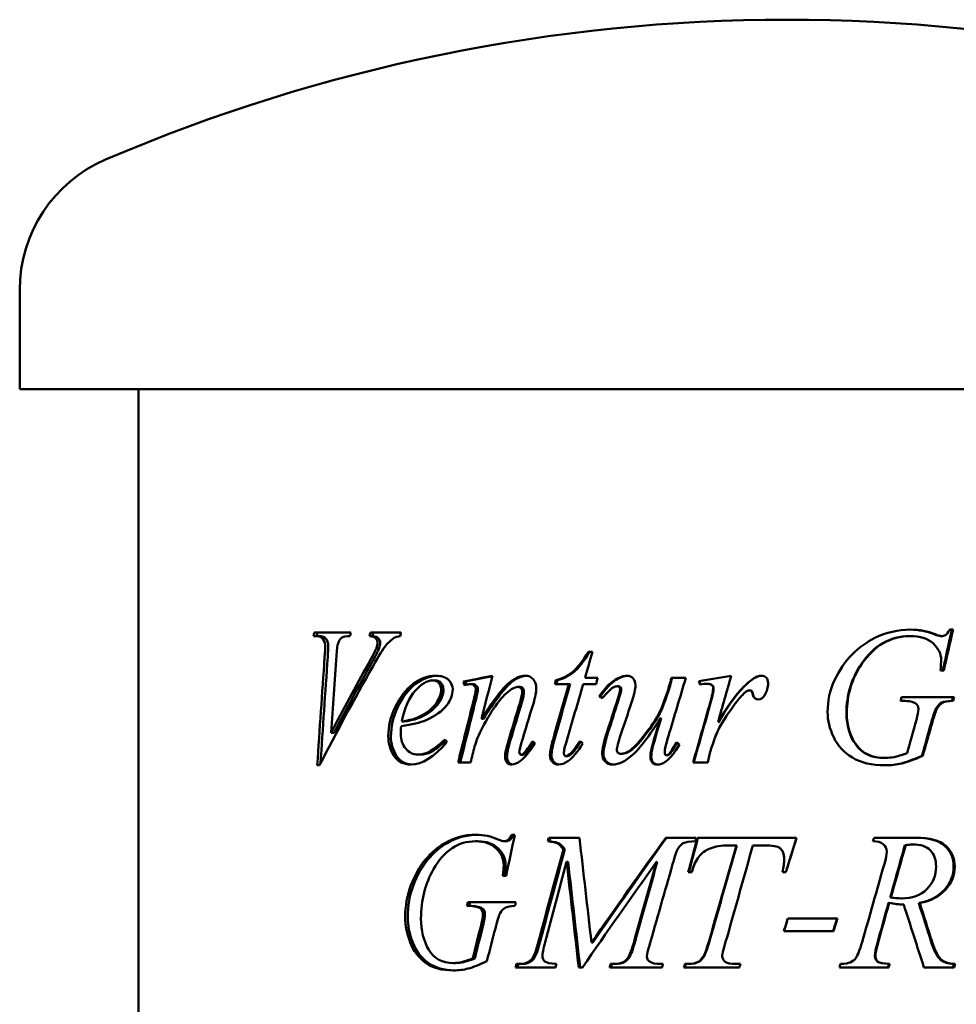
# Model space of a CAD drawing. Header units: millimetres. Extents: x 203 to 1057, y 218 to 673.
# Tile 3 of 4: x 681 to 897, y 446 to 673. Entities that reach past the tile are written whole.
import ezdxf

# ---------------------------------------------------------------- set-up
doc = ezdxf.new("R2010")
doc.units = ezdxf.units.MM
doc.header["$LTSCALE"] = 3
doc.layers.add('Widoczne (ISO)', color=7, linetype='Continuous', lineweight=50)

msp = doc.modelspace()

# ---------------------------------------------------------------- linework, layer by layer
at = {"layer": 'Widoczne (ISO)'}
for p, q in [((680.79, 587.75), (680.79, 610.75)), ((1035.79, 587.75), (680.79, 587.75)), ((708.29, 397.75), (708.29, 587.75)), ((748.79, 530.67), (749.34, 530.67)), ((757.39, 531.47), (748.94, 531.47)), ((750.07, 530.67), (749.34, 530.67)), ((762.37, 530.67), (761.73, 530.67)), ((769, 531.47), (761.93, 531.47)), ((886.69, 530.67), (886.88, 530.67)), ((892.35, 531.08), (892.58, 531.08)), ((893.85, 530.67), (894.08, 530.67)), ((896.74, 532.16), (895.96, 532.16)), ((763.96, 527.9), (763.33, 527.9)), ((813.3, 527.01), (812.36, 527.01)), ((893.8, 522.7), (894.58, 522.7)), ((776.9, 520.4), (776.36, 520.4)), ((783.98, 520.13), (783.48, 520.13)), ((785.63, 519.54), (785.15, 519.54)), ((804.64, 519.56), (807.82, 519.56)), ((805.21, 520.45), (804.85, 520.45)), ((808.15, 519.56), (807.82, 519.56)), ((811.18, 519.56), (814.16, 519.56)), ((814.52, 520.98), (811.59, 520.98)), ((818.83, 520.54), (818.56, 520.54)), ((834.9, 520.98), (831.59, 520.98)), ((838.04, 520.27), (837.9, 520.27)), ((839.92, 519.66), (839.8, 519.66)), ((841.03, 519.32), (840.92, 519.32)), ((796.49, 518.9), (796.08, 518.9)), ((819.3, 519.07), (819.04, 519.07)), ((831.26, 519.15), (831.08, 519.15)), ((849.79, 518.12), (849.73, 518.12)), ((850.4, 517.38), (850.34, 517.38)), ((815.18, 516.77), (814.89, 516.77)), ((884.59, 515.69), (885.19, 515.69)), ((896.98, 516.55), (884.83, 516.55)), ((896.51, 515.69), (896.77, 515.69)), ((769.77, 510.91), (769.17, 510.91)), ((788.11, 511.52), (787.64, 511.52)), ((829.23, 511.7), (829.03, 511.7)), ((842.46, 510.74), (842.36, 510.74)), ((753.54, 508.31), (752.84, 508.31)), ((797.73, 503.48), (797.33, 503.48)), ((808.75, 503.66), (808.42, 503.66)), ((820.22, 503.44), (819.96, 503.44)), ((773.49, 503.26), (772.92, 503.26)), ((782.23, 501.47), (785.1, 501.47)), ((797.22, 503.21), (796.81, 503.21)), ((807.53, 502.92), (807.19, 502.92)), ((830.61, 503.12), (830.43, 503.12)), ((836.62, 501.47), (839.97, 501.47)), ((880.86, 502.5), (881.01, 502.5)), ((889.53, 502.95), (889.74, 502.95)), ((749.63, 500.79), (750.19, 500.79)), ((786.79, 483.22), (786.31, 483.22)), ((793.31, 483.22), (792.87, 483.22)), ((795.35, 484.71), (794.62, 484.71)), ((803.36, 483.22), (802.99, 483.22)), ((810.3, 484.03), (803.19, 484.03)), ((837.26, 484.03), (830.27, 484.03)), ((837.26, 484.03), (837.26, 483.22)), ((860.55, 484.03), (837.58, 484.03)), ((888.12, 484.03), (878.48, 484.03)), ((806.93, 481.35), (806.58, 481.35)), ((844.9, 482.24), (846.61, 482.24)), ((846.69, 482.24), (846.61, 482.24)), ((850.43, 482.24), (852.9, 482.24)), ((852.94, 482.24), (852.9, 482.24)), ((885.6, 482.29), (885.78, 482.29)), ((887.23, 482.46), (887.42, 482.46)), ((807.68, 478.44), (807.34, 478.44)), ((828.31, 478.44), (828.11, 478.44)), ((835.49, 476.06), (836.29, 476.06)), ((857.26, 476.06), (858.07, 476.06)), ((792.61, 475.25), (793.34, 475.25)), ((882.2, 470.2), (882.36, 470.2)), ((884.64, 470.01), (884.82, 470.01)), ((784.28, 468.24), (784.81, 468.24)), ((795.58, 469.1), (784.49, 469.1)), ((785.3, 468.24), (784.81, 468.24)), ((787.93, 467.6), (787.46, 467.6)), ((881.81, 468.95), (881.97, 468.95)), ((888.82, 468.95), (889.03, 468.95)), ((869.97, 465.32), (858.51, 465.32)), ((857.61, 462.38), (869.07, 462.38)), ((800.92, 458.95), (800.54, 458.95)), ((813.38, 459.76), (813.08, 459.76)), ((879.16, 459.42), (879.3, 459.42)), ((786.11, 456.11), (785.63, 456.11)), ((799.58, 455.84), (799.18, 455.84)), ((781.66, 455.05), (781.15, 455.05)), ((795.53, 454.03), (804.75, 454.03)), ((796.29, 454.83), (795.73, 454.83)), ((796.7, 454.83), (796.29, 454.83)), ((810.14, 454.03), (811, 454.03)), ((817.3, 454.03), (829.43, 454.03)), ((818.1, 454.83), (817.51, 454.83)), ((818.37, 454.83), (818.1, 454.83)), ((820.82, 455.32), (820.57, 455.32)), ((829.62, 454.83), (829.12, 454.83)), ((834.47, 454.03), (847.3, 454.03)), ((835.3, 454.83), (834.71, 454.83)), ((835.45, 454.83), (835.3, 454.83)), ((838.05, 455.4), (837.92, 455.4)), ((847.54, 454.83), (846.54, 454.83)), ((870.46, 454.03), (881.85, 454.03)), ((879.28, 455.35), (879.42, 455.35)), ((881.91, 454.83), (882.07, 454.83)), ((890.01, 454.03), (896.99, 454.03)), ((896.97, 454.83), (897.23, 454.83))]:
    msp.add_line(p, q, dxfattribs=at)
for centre, radius, start, end in [((858.29, 273.25), 400, 66.7905, 113.2095), ((713.57, 610.75), 32.78, 113.2095, 180)]:
    msp.add_arc(centre, radius, start, end, dxfattribs=at)
for points in [[(748.79, 530.67), (748.84, 530.94), (748.89, 531.21), (748.94, 531.47)], [(749.52, 530.67), (749.57, 530.94), (749.62, 531.21), (749.67, 531.47)], [(757.39, 531.47), (757.33, 531.21), (757.27, 530.94), (757.21, 530.67)], [(761.73, 530.67), (761.79, 530.94), (761.86, 531.21), (761.93, 531.47)], [(762.37, 530.67), (762.44, 530.94), (762.51, 531.21), (762.58, 531.47)], [(768.82, 530.67), (768.24, 530.6), (767.79, 530.46), (767.45, 530.25)], [(769, 531.47), (768.94, 531.21), (768.88, 530.94), (768.82, 530.67)], [(886.69, 530.67), (882.16, 530.67), (878.43, 528.52), (875.53, 524.22)], [(886.88, 530.67), (882.32, 530.67), (878.57, 528.52), (875.64, 524.22)], [(878.68, 530.25), (881.31, 531.52), (884.04, 532.16), (886.88, 532.16)], [(886.78, 532.16), (888.83, 532.15), (890.69, 531.79), (892.35, 531.08)], [(886.88, 532.16), (888.98, 532.16), (890.88, 531.8), (892.58, 531.08)], [(892.35, 531.08), (893.03, 530.8), (893.53, 530.67), (893.85, 530.67)], [(892.58, 531.08), (893.27, 530.8), (893.77, 530.67), (894.08, 530.67)], [(896.49, 532.16), (895.77, 529.01), (895.06, 525.85), (894.34, 522.7)], [(896.74, 532.16), (896.03, 529.01), (895.31, 525.85), (894.58, 522.7)], [(754.44, 528.97), (754.33, 528.65), (754.22, 527.72), (754.12, 526.21)], [(763.33, 527.9), (763.49, 528.35), (763.58, 528.75), (763.58, 529.1)], [(763.96, 527.9), (764.13, 528.35), (764.21, 528.75), (764.21, 529.1)], [(751.35, 525.76), (751.43, 527.04), (751.47, 527.9), (751.47, 528.34)], [(752.06, 525.76), (752.14, 527.04), (752.18, 527.9), (752.18, 528.34)], [(754.12, 526.21), (753.69, 520.24), (753.26, 514.28), (752.84, 508.31)], [(761.48, 524.29), (762.46, 526.03), (763.08, 527.23), (763.33, 527.9)], [(762.13, 524.29), (763.1, 526.03), (763.71, 527.23), (763.96, 527.9)], [(813.3, 527.01), (812.73, 525), (812.16, 522.99), (811.59, 520.98)], [(749.63, 500.79), (750.2, 509.11), (750.77, 517.44), (751.35, 525.76)], [(750.38, 501.16), (750.93, 509.36), (751.5, 517.56), (752.06, 525.76)], [(752.84, 508.31), (755.62, 513.64), (758.5, 518.97), (761.48, 524.29)], [(753.54, 508.31), (756.3, 513.64), (759.16, 518.97), (762.13, 524.29)], [(875.53, 524.22), (873.22, 520.82), (872.07, 517.01), (872.07, 512.8)], [(875.64, 524.22), (873.32, 520.82), (872.16, 517.01), (872.16, 512.8)], [(893.8, 522.7), (893.93, 523.81), (893.99, 524.63), (893.99, 525.15)], [(762.55, 523.75), (758.22, 516.1), (754.09, 508.44), (750.19, 500.79)], [(783.48, 520.13), (785.69, 520.58), (787.92, 521.04), (790.18, 521.5)], [(783.65, 519.32), (783.6, 519.59), (783.54, 519.86), (783.48, 520.13)], [(784.36, 519.44), (784.12, 519.4), (783.89, 519.36), (783.65, 519.32)], [(783.98, 520.13), (786.01, 520.55), (788.07, 520.98), (790.16, 521.4)], [(784.13, 519.4), (784.08, 519.64), (784.03, 519.88), (783.98, 520.13)], [(785.15, 519.54), (785, 519.54), (784.74, 519.51), (784.36, 519.44)], [(790.18, 521.5), (789.33, 518.17), (788.48, 514.85), (787.64, 511.52)], [(804.19, 506.77), (805.39, 511.03), (806.6, 515.3), (807.82, 519.56)], [(804.55, 506.77), (805.74, 511.03), (806.94, 515.3), (808.15, 519.56)], [(804.64, 519.56), (804.71, 519.86), (804.78, 520.15), (804.85, 520.45)], [(805, 519.56), (805.07, 519.86), (805.14, 520.15), (805.21, 520.45)], [(811.18, 519.56), (809.9, 515.22), (808.64, 510.89), (807.38, 506.55)], [(814.52, 520.98), (814.4, 520.51), (814.28, 520.04), (814.16, 519.56)], [(814.89, 516.77), (816.05, 518.48), (817.27, 519.74), (818.56, 520.54)], [(815.18, 516.77), (816.33, 518.48), (817.55, 519.74), (818.83, 520.54)], [(818.56, 520.54), (819.56, 521.18), (820.47, 521.5), (821.31, 521.5)], [(818.83, 520.54), (819.76, 521.15), (820.63, 521.46), (821.43, 521.5)], [(823.26, 519.29), (823.26, 518.49), (822.93, 517.08), (822.26, 515.05)], [(834.9, 520.98), (833.56, 516.52), (832.24, 512.06), (830.91, 507.6)], [(831.08, 519.15), (831.25, 519.76), (831.42, 520.37), (831.59, 520.98)], [(831.26, 519.15), (831.43, 519.76), (831.6, 520.37), (831.76, 520.98)], [(837.9, 520.27), (840.4, 520.68), (842.91, 521.09), (845.43, 521.5)], [(838.19, 519.46), (838.1, 519.73), (838, 520), (837.9, 520.27)], [(838.04, 520.27), (840.49, 520.68), (842.96, 521.08), (845.42, 521.48)], [(838.32, 519.49), (838.23, 519.75), (838.13, 520.01), (838.04, 520.27)], [(839.8, 519.66), (839.51, 519.66), (838.97, 519.6), (838.19, 519.46)], [(840.92, 519.32), (840.63, 519.55), (840.25, 519.66), (839.8, 519.66)], [(841.03, 519.32), (840.74, 519.55), (840.37, 519.66), (839.92, 519.66)], [(841.23, 518.63), (841.23, 518.91), (841.13, 519.14), (840.92, 519.32)], [(841.35, 518.63), (841.35, 518.91), (841.24, 519.14), (841.03, 519.32)], [(845.43, 521.5), (844.4, 517.91), (843.38, 514.33), (842.36, 510.74)], [(842.36, 510.74), (844.95, 515.15), (847.31, 518.24), (849.41, 520)], [(842.46, 510.74), (845.04, 515.15), (847.38, 518.24), (849.47, 520)], [(849.41, 520), (850.62, 521), (851.6, 521.5), (852.35, 521.5)], [(849.47, 520), (850.66, 520.99), (851.63, 521.49), (852.37, 521.5)], [(853.94, 519.81), (853.94, 518.84), (853.69, 517.92), (853.18, 517.04)], [(780.97, 518.29), (780.97, 517.06), (780.54, 515.89), (779.69, 514.78)], [(785.7, 515.35), (786.12, 517), (786.33, 517.99), (786.33, 518.34)], [(786.19, 515.35), (786.6, 517), (786.81, 517.99), (786.81, 518.34)], [(796.08, 518.9), (795.68, 518.9), (795.19, 518.72), (794.61, 518.36)], [(796.55, 515.32), (796.89, 516.43), (797.06, 517.29), (797.06, 517.9)], [(796.96, 515.32), (797.3, 516.43), (797.47, 517.29), (797.47, 517.9)], [(800.3, 518.61), (800.3, 517.72), (800.08, 516.56), (799.64, 515.1)], [(818.92, 515.37), (819.46, 517.01), (819.72, 518.03), (819.72, 518.44)], [(819.18, 515.37), (819.71, 517.01), (819.98, 518.03), (819.98, 518.44)], [(840.53, 515.22), (841, 516.83), (841.23, 517.96), (841.23, 518.63)], [(840.65, 515.22), (841.11, 516.83), (841.35, 517.96), (841.35, 518.63)], [(849.02, 517.95), (848.63, 517.73), (848.05, 517.15), (847.29, 516.21)], [(849.73, 518.12), (849.47, 518.12), (849.23, 518.06), (849.02, 517.95)], [(850.15, 517.95), (850.03, 518.06), (849.89, 518.12), (849.73, 518.12)], [(850.2, 517.95), (850.09, 518.06), (849.95, 518.12), (849.79, 518.12)], [(850.34, 517.38), (850.31, 517.66), (850.25, 517.85), (850.15, 517.95)], [(850.4, 517.38), (850.36, 517.66), (850.3, 517.85), (850.2, 517.95)], [(853.18, 517.04), (852.84, 516.37), (852.33, 516.03), (851.67, 516.03)], [(779.69, 514.78), (778.58, 513.33), (776.95, 512.15), (774.85, 511.25)], [(782.23, 501.47), (783.38, 506.1), (784.54, 510.72), (785.7, 515.35)], [(782.74, 501.47), (783.88, 506.1), (785.03, 510.72), (786.19, 515.35)], [(793.88, 506.43), (794.76, 509.39), (795.65, 512.36), (796.55, 515.32)], [(794.31, 506.43), (795.19, 509.39), (796.07, 512.36), (796.96, 515.32)], [(799.64, 515.1), (798.7, 512.02), (797.77, 508.94), (796.84, 505.86)], [(815.55, 516.28), (815.33, 516.44), (815.11, 516.61), (814.89, 516.77)], [(815.66, 516.41), (815.5, 516.53), (815.34, 516.65), (815.18, 516.77)], [(816.7, 508.53), (817.44, 510.81), (818.18, 513.09), (818.92, 515.37)], [(816.98, 508.53), (817.71, 510.81), (818.45, 513.09), (819.18, 515.37)], [(822.26, 515.05), (821.48, 512.7), (820.7, 510.35), (819.91, 507.99)], [(836.62, 501.47), (837.92, 506.06), (839.22, 510.64), (840.53, 515.22)], [(836.76, 501.47), (838.05, 506.06), (839.35, 510.64), (840.65, 515.22)], [(847.29, 516.21), (846.06, 514.77), (844.74, 512.9), (843.31, 510.59)], [(884.59, 515.69), (884.67, 515.98), (884.75, 516.26), (884.83, 516.55)], [(888.15, 515.05), (887.55, 515.48), (886.56, 515.69), (885.19, 515.69)], [(888.71, 513.83), (888.71, 514.37), (888.52, 514.78), (888.15, 515.05)], [(896.72, 516.55), (896.65, 516.26), (896.58, 515.98), (896.51, 515.69)], [(896.98, 516.55), (896.91, 516.26), (896.84, 515.98), (896.77, 515.69)], [(888.25, 511.28), (888.55, 512.34), (888.71, 513.19), (888.71, 513.83)], [(892.83, 514), (892.59, 513.61), (892.2, 512.45), (891.67, 510.52)], [(893.06, 514), (892.82, 513.61), (892.43, 512.45), (891.89, 510.52)], [(774.85, 511.25), (773.45, 510.65), (771.5, 510.18), (769.05, 509.83)], [(769.17, 510.91), (770.97, 511.16), (772.47, 511.58), (773.63, 512.19)], [(769.77, 510.91), (771.56, 511.16), (773.04, 511.58), (774.19, 512.19)], [(826.99, 504.69), (827.23, 505.7), (827.91, 508.04), (829.03, 511.7)], [(827.2, 504.69), (827.44, 505.7), (828.11, 508.04), (829.23, 511.7)], [(843.31, 510.59), (842.69, 509.61), (842.16, 508.51), (841.72, 507.28)], [(886.11, 503.56), (886.82, 506.13), (887.54, 508.71), (888.25, 511.28)], [(891.67, 510.52), (890.95, 507.99), (890.24, 505.47), (889.53, 502.95)], [(891.89, 510.52), (891.17, 507.99), (890.46, 505.47), (889.74, 502.95)], [(769.05, 509.83), (768.99, 509.1), (768.96, 508.48), (768.96, 507.99)], [(787.71, 509.24), (787.04, 507.99), (786.49, 506.61), (786.05, 505.13)], [(815.57, 503.44), (815.57, 504.55), (815.95, 506.25), (816.7, 508.53)], [(815.86, 503.44), (815.86, 504.55), (816.23, 506.25), (816.98, 508.53)], [(819.91, 507.99), (819.27, 506.08), (818.94, 504.87), (818.94, 504.37)], [(779.63, 506.16), (776.65, 502.69), (773.88, 500.96), (771.3, 500.96)], [(779.25, 506.79), (779.38, 506.58), (779.5, 506.37), (779.63, 506.16)], [(793.1, 502.77), (793.1, 503.49), (793.36, 504.71), (793.88, 506.43)], [(793.54, 502.77), (793.54, 503.49), (793.79, 504.71), (794.31, 506.43)], [(796.84, 505.86), (796.52, 504.8), (796.37, 504.15), (796.37, 503.93)], [(800.03, 505.89), (798.82, 503.96), (797.69, 502.59), (796.63, 501.79)], [(797.33, 503.48), (797.96, 504.09), (798.64, 505.03), (799.4, 506.3)], [(797.73, 503.48), (798.33, 504.06), (798.97, 504.94), (799.68, 506.12)], [(799.4, 506.3), (799.61, 506.16), (799.82, 506.03), (800.03, 505.89)], [(803.48, 503.12), (803.48, 503.92), (803.71, 505.13), (804.19, 506.77)], [(803.84, 503.12), (803.84, 503.92), (804.08, 505.13), (804.55, 506.77)], [(807.38, 506.55), (806.92, 505.06), (806.69, 504.1), (806.69, 503.66)], [(811.11, 505.84), (809.9, 503.88), (808.75, 502.51), (807.65, 501.74)], [(808.42, 503.66), (808.71, 503.95), (809.37, 504.86), (810.41, 506.38)], [(808.75, 503.66), (809.03, 503.94), (809.65, 504.79), (810.62, 506.21)], [(810.41, 506.38), (810.64, 506.2), (810.87, 506.02), (811.11, 505.84)], [(830.91, 507.6), (830.32, 505.61), (830.02, 504.35), (830.02, 503.83)], [(833.42, 505.62), (832.42, 503.82), (831.39, 502.52), (830.33, 501.72)], [(832.77, 506.13), (832.99, 505.96), (833.2, 505.79), (833.42, 505.62)], [(841.72, 507.28), (841.1, 505.62), (840.76, 504.61), (840.67, 504.27)], [(786.05, 505.13), (785.73, 503.91), (785.42, 502.69), (785.1, 501.47)], [(796.81, 503.21), (796.95, 503.21), (797.12, 503.3), (797.33, 503.48)], [(797.22, 503.21), (797.36, 503.21), (797.53, 503.3), (797.73, 503.48)], [(807.19, 502.92), (807.5, 502.92), (807.91, 503.17), (808.42, 503.66)], [(807.53, 502.92), (807.84, 502.92), (808.24, 503.17), (808.75, 503.66)], [(826.71, 502.7), (826.71, 503.21), (826.8, 503.87), (826.99, 504.69)], [(826.92, 502.7), (826.92, 503.21), (827.01, 503.87), (827.2, 504.69)], [(840.67, 504.27), (840.44, 503.34), (840.2, 502.41), (839.97, 501.47)], [(796.63, 501.79), (795.89, 501.24), (795.23, 500.96), (794.65, 500.96)], [(807.65, 501.74), (806.93, 501.22), (806.19, 500.96), (805.45, 500.96)], [(830.33, 501.72), (829.64, 501.21), (828.97, 500.96), (828.31, 500.96)], [(786.31, 483.22), (782.24, 483.22), (779.02, 481.07), (776.55, 476.77)], [(779.14, 482.8), (781.39, 484.07), (783.78, 484.71), (786.31, 484.71)], [(779.67, 482.8), (781.83, 484.03), (784.12, 484.67), (786.55, 484.71)], [(786.31, 484.71), (788.19, 484.71), (789.92, 484.35), (791.49, 483.63)], [(791.49, 483.63), (792.11, 483.36), (792.58, 483.22), (792.87, 483.22)], [(795.35, 484.71), (794.68, 481.56), (794.01, 478.4), (793.34, 475.25)], [(802.99, 483.22), (803.06, 483.49), (803.12, 483.76), (803.19, 484.03)], [(803.36, 483.22), (803.42, 483.49), (803.49, 483.76), (803.56, 484.03)], [(810.3, 484.03), (811.23, 475.94), (812.15, 467.85), (813.08, 459.76)], [(813.08, 459.76), (818.72, 467.85), (824.46, 475.94), (830.27, 484.03)], [(813.38, 459.76), (818.98, 467.85), (824.69, 475.94), (830.46, 484.03)], [(837.26, 483.22), (835.69, 483.1), (834.77, 482.99), (834.5, 482.87)], [(835.49, 476.06), (836.18, 478.71), (836.88, 481.37), (837.58, 484.03)], [(835.64, 476.06), (836.33, 478.71), (837.02, 481.37), (837.71, 484.03)], [(860.55, 484.03), (859.72, 481.37), (858.9, 478.71), (858.07, 476.06)], [(860.53, 484.03), (859.79, 481.61), (859.04, 479.19), (858.29, 476.77)], [(878.21, 483.22), (878.3, 483.49), (878.39, 483.76), (878.48, 484.03)], [(878.24, 483.22), (878.23, 483.22), (878.22, 483.22), (878.21, 483.22)], [(800.54, 458.95), (802.53, 466.42), (804.55, 473.89), (806.58, 481.35)], [(800.92, 458.95), (802.91, 466.42), (804.91, 473.89), (806.93, 481.35)], [(840.52, 460.94), (842.54, 468.04), (844.58, 475.14), (846.61, 482.24)], [(840.64, 460.94), (842.65, 468.04), (844.67, 475.14), (846.69, 482.24)], [(850.43, 482.24), (848.44, 475.17), (846.45, 468.1), (844.46, 461.04)], [(856.7, 481.62), (856.21, 482.03), (854.94, 482.24), (852.9, 482.24)], [(856.71, 481.62), (856.22, 482.03), (854.97, 482.24), (852.94, 482.24)], [(857.68, 479.17), (857.68, 480.25), (857.35, 481.07), (856.7, 481.62)], [(857.68, 479.17), (857.68, 480.25), (857.36, 481.07), (856.71, 481.62)], [(880.85, 478), (881.21, 479.21), (881.39, 480.14), (881.39, 480.81)], [(885.6, 482.29), (884.47, 478.26), (883.33, 474.23), (882.2, 470.2)], [(885.78, 482.29), (884.64, 478.26), (883.5, 474.23), (882.36, 470.2)], [(887.23, 482.46), (886.76, 482.46), (886.22, 482.4), (885.6, 482.29)], [(887.42, 482.46), (886.96, 482.46), (886.41, 482.4), (885.78, 482.29)], [(807.34, 478.44), (805.67, 472.24), (804.02, 466.05), (802.37, 459.86)], [(810.14, 454.03), (809.21, 462.16), (808.27, 470.3), (807.34, 478.44)], [(810.46, 454.03), (809.53, 462.16), (808.61, 470.3), (807.68, 478.44)], [(828.11, 478.44), (822.32, 470.3), (816.61, 462.16), (811, 454.03)], [(823.23, 461.04), (824.85, 466.84), (826.48, 472.64), (828.11, 478.44)], [(823.46, 461.04), (825.07, 466.84), (826.69, 472.64), (828.31, 478.44)], [(857.26, 476.06), (857.54, 477.22), (857.68, 478.26), (857.68, 479.17)], [(857.27, 476.06), (857.55, 477.22), (857.68, 478.26), (857.68, 479.17)], [(776.55, 476.77), (774.59, 473.37), (773.64, 469.56), (773.64, 465.35)], [(792.61, 475.25), (792.72, 476.36), (792.78, 477.18), (792.78, 477.7)], [(793.05, 475.25), (793.16, 476.36), (793.22, 477.18), (793.22, 477.7)], [(831.86, 477.9), (830.04, 471.55), (828.22, 465.2), (826.41, 458.85)], [(875.7, 459.86), (877.43, 465.9), (879.14, 471.95), (880.85, 478)], [(882.2, 470.2), (883.12, 470.07), (883.94, 470.01), (884.64, 470.01)], [(882.36, 470.2), (883.29, 470.07), (884.11, 470.01), (884.82, 470.01)], [(784.28, 468.24), (784.35, 468.53), (784.42, 468.81), (784.49, 469.1)], [(784.77, 468.24), (784.84, 468.53), (784.92, 468.81), (784.99, 469.1)], [(787.46, 467.6), (786.91, 468.03), (786.03, 468.24), (784.81, 468.24)], [(787.93, 467.6), (787.39, 468.03), (786.51, 468.24), (785.3, 468.24)], [(787.95, 466.38), (787.95, 466.92), (787.79, 467.33), (787.46, 467.6)], [(788.42, 466.38), (788.42, 466.92), (788.26, 467.33), (787.93, 467.6)], [(795.58, 469.1), (795.51, 468.81), (795.44, 468.53), (795.38, 468.24)], [(881.81, 468.95), (880.93, 465.77), (880.05, 462.6), (879.16, 459.42)], [(881.97, 468.95), (881.08, 465.77), (880.19, 462.6), (879.3, 459.42)], [(885.33, 468.61), (884.25, 468.59), (883.13, 468.71), (881.97, 468.95)], [(885.15, 468.61), (885.11, 468.61), (885.07, 468.61), (885.03, 468.61)], [(890.01, 454.03), (888.46, 458.89), (886.89, 463.75), (885.33, 468.61)], [(888.82, 468.95), (889.75, 466.02), (890.68, 463.09), (891.61, 460.15)], [(889.03, 468.95), (889.97, 466.02), (890.9, 463.09), (891.83, 460.15)], [(787.54, 463.83), (787.82, 464.89), (787.95, 465.74), (787.95, 466.38)], [(788.02, 463.83), (788.29, 464.89), (788.42, 465.74), (788.42, 466.38)], [(791.93, 466.55), (791.71, 466.16), (791.35, 465), (790.85, 463.07)], [(857.61, 462.38), (857.91, 463.36), (858.21, 464.34), (858.51, 465.32)], [(869.89, 465.32), (869.6, 464.34), (869.3, 463.36), (869, 462.38)], [(869.97, 465.32), (869.67, 464.34), (869.37, 463.36), (869.07, 462.38)], [(785.63, 456.11), (786.26, 458.68), (786.9, 461.26), (787.54, 463.83)], [(786.11, 456.11), (786.74, 458.68), (787.38, 461.26), (788.02, 463.83)], [(790.85, 463.07), (790.19, 460.54), (789.54, 458.02), (788.89, 455.5)], [(857.61, 462.38), (857.84, 463.13), (858.07, 463.87), (858.29, 464.61)], [(844.46, 461.04), (843.72, 458.65), (843.34, 457.18), (843.34, 456.62)], [(799.18, 455.84), (799.62, 456.31), (800.07, 457.35), (800.54, 458.95)], [(799.58, 455.84), (800.01, 456.31), (800.46, 457.35), (800.92, 458.95)], [(802.37, 459.86), (801.95, 458.29), (801.74, 457.23), (801.74, 456.67)], [(826.41, 458.85), (826.09, 457.87), (825.93, 457.11), (825.93, 456.55)], [(874.22, 456.18), (874.69, 456.88), (875.19, 458.11), (875.7, 459.86)], [(879.16, 459.42), (878.82, 458.34), (878.66, 457.43), (878.66, 456.7)], [(879.3, 459.42), (878.96, 458.34), (878.79, 457.43), (878.79, 456.7)], [(796.29, 454.83), (797.61, 454.83), (798.58, 455.17), (799.18, 455.84)], [(796.7, 454.83), (798.02, 454.83), (798.98, 455.17), (799.58, 455.84)], [(825.93, 456.55), (825.93, 456.04), (826.12, 455.66), (826.5, 455.4)], [(872.9, 455.18), (873.5, 455.42), (873.94, 455.76), (874.22, 456.18)], [(878.66, 456.7), (878.66, 456.13), (878.87, 455.68), (879.28, 455.35)], [(878.79, 456.7), (878.79, 456.13), (879, 455.68), (879.42, 455.35)], [(795.53, 454.03), (795.6, 454.29), (795.66, 454.56), (795.73, 454.83)], [(795.95, 454.03), (796.02, 454.29), (796.08, 454.56), (796.15, 454.83)], [(804.98, 454.83), (804.9, 454.56), (804.82, 454.29), (804.75, 454.03)], [(817.3, 454.03), (817.37, 454.29), (817.44, 454.56), (817.51, 454.83)], [(817.58, 454.03), (817.65, 454.29), (817.72, 454.56), (817.79, 454.83)], [(818.1, 454.83), (819.17, 454.83), (820, 455), (820.57, 455.32)], [(818.37, 454.83), (819.44, 454.83), (820.25, 455), (820.82, 455.32)], [(826.5, 455.4), (827.06, 455.02), (827.93, 454.83), (829.12, 454.83)], [(829.62, 454.83), (829.56, 454.56), (829.49, 454.29), (829.43, 454.03)], [(834.47, 454.03), (834.55, 454.29), (834.63, 454.56), (834.71, 454.83)], [(834.63, 454.03), (834.71, 454.29), (834.79, 454.56), (834.87, 454.83)], [(835.3, 454.83), (836.43, 454.83), (837.3, 455.02), (837.92, 455.4)], [(835.45, 454.83), (836.57, 454.83), (837.44, 455.02), (838.05, 455.4)], [(847.54, 454.83), (847.46, 454.56), (847.38, 454.29), (847.3, 454.03)], [(870.46, 454.03), (870.54, 454.29), (870.62, 454.56), (870.71, 454.83)], [(870.71, 454.83), (871.78, 454.88), (872.51, 455), (872.9, 455.18)], [(879.28, 455.35), (879.6, 455.12), (880.48, 454.95), (881.91, 454.83)], [(879.42, 455.35), (879.75, 455.12), (880.63, 454.95), (882.07, 454.83)], [(881.91, 454.83), (881.83, 454.56), (881.76, 454.29), (881.69, 454.03)], [(882.07, 454.83), (881.99, 454.56), (881.92, 454.29), (881.85, 454.03)], [(896.97, 454.83), (896.89, 454.56), (896.81, 454.29), (896.73, 454.03)], [(897.23, 454.83), (897.15, 454.56), (897.07, 454.29), (896.99, 454.03)]]:
    msp.add_open_spline(points, degree=3, dxfattribs=at)
for points, knots in [([(751.47, 528.34), (751.47, 529.01), (751.3, 529.56), (750.95, 530), (750.61, 530.45), (750.07, 530.67), (749.34, 530.67)], [0, 0, 0, 0, 1, 1, 1, 2, 2, 2, 2]), ([(752.18, 528.34), (752.18, 529.01), (752.01, 529.56), (751.67, 530), (751.33, 530.45), (750.79, 530.67), (750.07, 530.67)], [0, 0, 0, 0, 1, 1, 1, 2, 2, 2, 2]), ([(757.21, 530.67), (756.26, 530.65), (755.61, 530.51), (755.27, 530.26), (754.93, 530.01), (754.65, 529.58), (754.44, 528.97)], [0, 0, 0, 0, 1, 1, 1, 2, 2, 2, 2]), ([(763.58, 529.1), (763.58, 529.49), (763.45, 529.83), (763.19, 530.13), (762.93, 530.42), (762.44, 530.6), (761.73, 530.67)], [0, 0, 0, 0, 1, 1, 1, 2, 2, 2, 2]), ([(764.21, 529.1), (764.21, 529.49), (764.08, 529.83), (763.82, 530.13), (763.56, 530.42), (763.08, 530.6), (762.37, 530.67)], [0, 0, 0, 0, 1, 1, 1, 2, 2, 2, 2]), ([(893.99, 525.15), (893.99, 526.61), (893.36, 527.89), (892.11, 529), (890.85, 530.11), (889.11, 530.67), (886.88, 530.67)], [0, 0, 0, 0, 1, 1, 1, 2, 2, 2, 2]), ([(894.08, 530.67), (894.43, 530.67), (894.73, 530.75), (894.99, 530.92), (895.24, 531.09), (895.57, 531.51), (895.96, 532.16)], [0, 0, 0, 0, 1, 1, 1, 2, 2, 2, 2]), ([(767.45, 530.25), (766.8, 529.86), (766.16, 529.27), (765.53, 528.5), (764.9, 527.72), (763.9, 526.14), (762.55, 523.75)], [0, 0, 0, 0, 1, 1, 1, 2, 2, 2, 2]), ([(867.71, 513.09), (867.71, 515.69), (868.25, 518.16), (869.34, 520.49), (870.42, 522.83), (871.78, 524.81), (873.4, 526.43), (875.03, 528.04), (876.79, 529.32), (878.68, 530.25)], [0, 0, 0, 0, 1, 1, 1, 2, 2, 2, 3, 3, 3, 3]), ([(804.85, 520.45), (806.38, 520.89), (807.68, 521.55), (808.74, 522.43), (809.8, 523.31), (811.01, 524.84), (812.36, 527.01)], [0, 0, 0, 0, 1, 1, 1, 2, 2, 2, 2]), ([(805.21, 520.45), (806.72, 520.89), (808.01, 521.55), (809.07, 522.43), (810.13, 523.31), (811.33, 524.84), (812.67, 527.01)], [0, 0, 0, 0, 1, 1, 1, 2, 2, 2, 2]), ([(766.07, 507.48), (766.07, 509.69), (766.6, 511.94), (767.68, 514.23), (768.76, 516.53), (770.13, 518.31), (771.81, 519.59), (773.48, 520.86), (775.23, 521.5), (777.06, 521.5)], [0, 0, 0, 0, 1, 1, 1, 2, 2, 2, 3, 3, 3, 3]), ([(766.68, 507.48), (766.68, 509.69), (767.21, 511.94), (768.29, 514.23), (769.36, 516.53), (770.72, 518.31), (772.38, 519.59), (773.96, 520.8), (775.61, 521.43), (777.33, 521.49)], [0, 0, 0, 0, 1, 1, 1, 2, 2, 2, 2.950447, 2.950447, 2.950447, 2.950447]), ([(776.36, 520.4), (775.06, 520.4), (773.7, 519.6), (772.28, 517.99), (770.86, 516.39), (769.83, 514.03), (769.17, 510.91)], [0, 0, 0, 0, 1, 1, 1, 2, 2, 2, 2]), ([(778.3, 518.31), (778.3, 518.93), (778.13, 519.44), (777.79, 519.82), (777.45, 520.2), (776.97, 520.4), (776.36, 520.4)], [0, 0, 0, 0, 1, 1, 1, 2, 2, 2, 2]), ([(778.83, 518.31), (778.83, 518.93), (778.66, 519.44), (778.33, 519.82), (777.99, 520.2), (777.52, 520.4), (776.9, 520.4)], [0, 0, 0, 0, 1, 1, 1, 2, 2, 2, 2]), ([(777.06, 521.5), (778.38, 521.5), (779.36, 521.18), (780.01, 520.54), (780.65, 519.91), (780.97, 519.15), (780.97, 518.29)], [0, 0, 0, 0, 1, 1, 1, 2, 2, 2, 2]), ([(786.33, 518.34), (786.33, 518.65), (786.21, 518.93), (785.98, 519.17), (785.75, 519.42), (785.47, 519.54), (785.15, 519.54)], [0, 0, 0, 0, 1, 1, 1, 2, 2, 2, 2]), ([(786.81, 518.34), (786.81, 518.65), (786.69, 518.93), (786.46, 519.17), (786.24, 519.42), (785.96, 519.54), (785.63, 519.54)], [0, 0, 0, 0, 1, 1, 1, 2, 2, 2, 2]), ([(787.64, 511.52), (790.24, 515.59), (792.26, 518.27), (793.68, 519.56), (795.09, 520.85), (796.47, 521.5), (797.8, 521.5)], [0, 0, 0, 0, 1, 1, 1, 2, 2, 2, 2]), ([(788.11, 511.52), (790.69, 515.59), (792.7, 518.27), (794.11, 519.56), (795.44, 520.78), (796.73, 521.43), (797.98, 521.49)], [0, 0, 0, 0, 1, 1, 1, 1.944419, 1.944419, 1.944419, 1.944419]), ([(797.8, 521.5), (798.52, 521.5), (799.11, 521.23), (799.59, 520.69), (800.06, 520.15), (800.3, 519.46), (800.3, 518.61)], [0, 0, 0, 0, 1, 1, 1, 2, 2, 2, 2]), ([(821.31, 521.5), (821.88, 521.5), (822.35, 521.29), (822.72, 520.87), (823.08, 520.46), (823.26, 519.93), (823.26, 519.29)], [0, 0, 0, 0, 1, 1, 1, 2, 2, 2, 2]), ([(852.35, 521.5), (852.84, 521.5), (853.23, 521.36), (853.51, 521.07), (853.8, 520.78), (853.94, 520.36), (853.94, 519.81)], [0, 0, 0, 0, 1, 1, 1, 2, 2, 2, 2]), ([(773.63, 512.19), (775.16, 513), (776.34, 513.97), (777.12, 515.1), (777.9, 516.23), (778.3, 517.3), (778.3, 518.31)], [0, 0, 0, 0, 1, 1, 1, 2, 2, 2, 2]), ([(774.19, 512.19), (775.72, 513), (776.88, 513.97), (777.66, 515.1), (778.44, 516.23), (778.83, 517.3), (778.83, 518.31)], [0, 0, 0, 0, 1, 1, 1, 2, 2, 2, 2]), ([(794.61, 518.36), (793.54, 517.71), (792.44, 516.62), (791.3, 515.09), (790.16, 513.56), (788.96, 511.61), (787.71, 509.24)], [0, 0, 0, 0, 1, 1, 1, 2, 2, 2, 2]), ([(797.06, 517.9), (797.06, 518.19), (796.96, 518.43), (796.77, 518.62), (796.58, 518.81), (796.34, 518.9), (796.08, 518.9)], [0, 0, 0, 0, 1, 1, 1, 2, 2, 2, 2]), ([(797.47, 517.9), (797.47, 518.19), (797.37, 518.43), (797.18, 518.62), (796.99, 518.81), (796.76, 518.9), (796.49, 518.9)], [0, 0, 0, 0, 1, 1, 1, 2, 2, 2, 2]), ([(819.04, 519.07), (818.67, 519.07), (818.32, 518.96), (817.96, 518.74), (817.61, 518.52), (816.8, 517.7), (815.55, 516.28)], [0, 0, 0, 0, 1, 1, 1, 2, 2, 2, 2]), ([(819.72, 518.44), (819.72, 518.6), (819.65, 518.75), (819.51, 518.88), (819.37, 519.01), (819.21, 519.07), (819.04, 519.07)], [0, 0, 0, 0, 1, 1, 1, 2, 2, 2, 2]), ([(819.98, 518.44), (819.98, 518.6), (819.91, 518.75), (819.77, 518.88), (819.63, 519.01), (819.47, 519.07), (819.3, 519.07)], [0, 0, 0, 0, 1, 1, 1, 2, 2, 2, 2]), ([(819.96, 503.44), (820.45, 503.44), (821.09, 503.68), (821.88, 504.16), (822.68, 504.64), (823.73, 505.72), (825.05, 507.41), (826.38, 509.09), (827.47, 510.67), (828.34, 512.14), (829.2, 513.61), (830.12, 515.94), (831.08, 519.15)], [0, 0, 0, 0, 1, 1, 1, 2, 2, 2, 3, 3, 3, 4, 4, 4, 4]), ([(820.22, 503.44), (820.7, 503.44), (821.34, 503.68), (822.13, 504.16), (822.91, 504.64), (823.96, 505.72), (825.28, 507.41), (826.59, 509.09), (827.68, 510.67), (828.54, 512.14), (829.4, 513.61), (830.3, 515.94), (831.26, 519.15)], [0, 0, 0, 0, 1, 1, 1, 2, 2, 2, 3, 3, 3, 4, 4, 4, 4]), ([(851.67, 516.03), (851.32, 516.03), (851.03, 516.14), (850.8, 516.36), (850.56, 516.58), (850.41, 516.92), (850.34, 517.38)], [0, 0, 0, 0, 1, 1, 1, 2, 2, 2, 2]), ([(851.69, 516.03), (851.36, 516.04), (851.08, 516.15), (850.85, 516.36), (850.61, 516.58), (850.46, 516.92), (850.4, 517.38)], [0.020388, 0.020388, 0.020388, 0.020388, 1, 1, 1, 2, 2, 2, 2]), ([(896.51, 515.69), (895.41, 515.67), (894.61, 515.54), (894.12, 515.29), (893.62, 515.03), (893.19, 514.6), (892.83, 514)], [0, 0, 0, 0, 1, 1, 1, 2, 2, 2, 2]), ([(896.77, 515.69), (895.66, 515.67), (894.86, 515.54), (894.36, 515.29), (893.86, 515.03), (893.43, 514.6), (893.06, 514)], [0, 0, 0, 0, 1, 1, 1, 2, 2, 2, 2]), ([(881.06, 500.79), (877.94, 500.79), (875.4, 501.38), (873.45, 502.57), (871.5, 503.75), (870.05, 505.32), (869.12, 507.27), (868.18, 509.22), (867.71, 511.16), (867.71, 513.09)], [0, 0, 0, 0, 1, 1, 1, 2, 2, 2, 3, 3, 3, 3]), ([(872.07, 512.8), (872.07, 510), (872.79, 507.59), (874.22, 505.56), (875.66, 503.52), (877.88, 502.5), (880.86, 502.5)], [0, 0, 0, 0, 1, 1, 1, 2, 2, 2, 2]), ([(872.16, 512.8), (872.16, 510), (872.88, 507.59), (874.33, 505.56), (875.77, 503.52), (878.01, 502.5), (881.01, 502.5)], [0, 0, 0, 0, 1, 1, 1, 2, 2, 2, 2]), ([(829.03, 511.7), (826.49, 507.59), (824.36, 504.78), (822.66, 503.25), (820.95, 501.72), (819.39, 500.96), (817.97, 500.96)], [0, 0, 0, 0, 1, 1, 1, 2, 2, 2, 2]), ([(768.96, 507.99), (768.96, 506.69), (769.34, 505.57), (770.1, 504.65), (770.87, 503.73), (771.81, 503.26), (772.92, 503.26)], [0, 0, 0, 0, 1, 1, 1, 2, 2, 2, 2]), ([(771.3, 500.96), (769.54, 500.96), (768.24, 501.64), (767.37, 502.99), (766.5, 504.35), (766.07, 505.85), (766.07, 507.48)], [0, 0, 0, 0, 1, 1, 1, 2, 2, 2, 2]), ([(771.58, 500.97), (769.98, 501.04), (768.79, 501.72), (767.98, 502.99), (767.11, 504.35), (766.68, 505.85), (766.68, 507.48)], [0.057899, 0.057899, 0.057899, 0.057899, 1, 1, 1, 2, 2, 2, 2]), ([(772.92, 503.26), (773.81, 503.26), (774.67, 503.48), (775.5, 503.91), (776.33, 504.35), (777.57, 505.31), (779.25, 506.79)], [0, 0, 0, 0, 1, 1, 1, 2, 2, 2, 2]), ([(773.49, 503.26), (774.37, 503.26), (775.22, 503.48), (776.05, 503.91), (776.82, 504.32), (777.94, 505.17), (779.43, 506.49)], [0, 0, 0, 0, 1, 1, 1, 1.929518, 1.929518, 1.929518, 1.929518]), ([(830.43, 503.12), (830.62, 503.12), (830.83, 503.22), (831.06, 503.44), (831.28, 503.65), (831.85, 504.55), (832.77, 506.13)], [0, 0, 0, 0, 1, 1, 1, 2, 2, 2, 2]), ([(830.61, 503.12), (830.81, 503.12), (831.01, 503.22), (831.24, 503.44), (831.46, 503.64), (832, 504.51), (832.89, 506.04)], [0, 0, 0, 0, 1, 1, 1, 1.980415, 1.980415, 1.980415, 1.980415]), ([(796.37, 503.93), (796.37, 503.73), (796.42, 503.56), (796.51, 503.42), (796.61, 503.28), (796.71, 503.21), (796.81, 503.21)], [0, 0, 0, 0, 1, 1, 1, 2, 2, 2, 2]), ([(806.69, 503.66), (806.69, 503.43), (806.74, 503.25), (806.84, 503.12), (806.94, 502.99), (807.05, 502.92), (807.19, 502.92)], [0, 0, 0, 0, 1, 1, 1, 2, 2, 2, 2]), ([(817.97, 500.96), (817.3, 500.96), (816.73, 501.19), (816.27, 501.66), (815.8, 502.12), (815.57, 502.72), (815.57, 503.44)], [0, 0, 0, 0, 1, 1, 1, 2, 2, 2, 2]), ([(818.12, 500.96), (817.5, 500.99), (816.98, 501.22), (816.55, 501.66), (816.09, 502.12), (815.86, 502.72), (815.86, 503.44)], [0.061776, 0.061776, 0.061776, 0.061776, 1, 1, 1, 2, 2, 2, 2]), ([(818.94, 504.37), (818.94, 504.07), (819.03, 503.84), (819.22, 503.68), (819.4, 503.52), (819.65, 503.44), (819.96, 503.44)], [0, 0, 0, 0, 1, 1, 1, 2, 2, 2, 2]), ([(830.02, 503.83), (830.02, 503.58), (830.06, 503.4), (830.13, 503.29), (830.2, 503.17), (830.3, 503.12), (830.43, 503.12)], [0, 0, 0, 0, 1, 1, 1, 2, 2, 2, 2]), ([(881.01, 502.5), (881.75, 502.5), (882.46, 502.57), (883.12, 502.7), (883.78, 502.83), (884.78, 503.12), (886.11, 503.56)], [0, 0, 0, 0, 1, 1, 1, 2, 2, 2, 2]), ([(794.65, 500.96), (794.18, 500.96), (793.8, 501.12), (793.52, 501.45), (793.24, 501.78), (793.1, 502.22), (793.1, 502.77)], [0, 0, 0, 0, 1, 1, 1, 2, 2, 2, 2]), ([(794.86, 500.97), (794.49, 501.01), (794.19, 501.17), (793.96, 501.45), (793.68, 501.78), (793.54, 502.22), (793.54, 502.77)], [0.156189, 0.156189, 0.156189, 0.156189, 1, 1, 1, 2, 2, 2, 2]), ([(805.45, 500.96), (804.86, 500.96), (804.39, 501.16), (804.03, 501.56), (803.66, 501.96), (803.48, 502.48), (803.48, 503.12)], [0, 0, 0, 0, 1, 1, 1, 2, 2, 2, 2]), ([(805.63, 500.97), (805.13, 501), (804.72, 501.2), (804.39, 501.56), (804.02, 501.96), (803.84, 502.48), (803.84, 503.12)], [0.096139, 0.096139, 0.096139, 0.096139, 1, 1, 1, 2, 2, 2, 2]), ([(828.31, 500.96), (827.83, 500.96), (827.44, 501.12), (827.15, 501.45), (826.85, 501.78), (826.71, 502.19), (826.71, 502.7)], [0, 0, 0, 0, 1, 1, 1, 2, 2, 2, 2]), ([(828.42, 500.96), (827.98, 500.98), (827.63, 501.15), (827.36, 501.45), (827.06, 501.78), (826.92, 502.19), (826.92, 502.7)], [0.066694, 0.066694, 0.066694, 0.066694, 1, 1, 1, 2, 2, 2, 2]), ([(889.53, 502.95), (887.56, 502.08), (885.96, 501.5), (884.75, 501.22), (883.56, 500.94), (882.3, 500.79), (880.98, 500.79)], [0, 0, 0, 0, 1, 1, 1, 1.982405, 1.982405, 1.982405, 1.982405]), ([(889.74, 502.95), (887.76, 502.08), (886.15, 501.5), (884.93, 501.22), (883.71, 500.93), (882.42, 500.79), (881.06, 500.79)], [0, 0, 0, 0, 1, 1, 1, 2, 2, 2, 2]), ([(792.78, 477.7), (792.78, 479.16), (792.2, 480.44), (791.05, 481.55), (789.89, 482.66), (788.31, 483.22), (786.31, 483.22)], [0, 0, 0, 0, 1, 1, 1, 2, 2, 2, 2]), ([(793.22, 477.7), (793.22, 479.16), (792.64, 480.44), (791.5, 481.55), (790.35, 482.66), (788.77, 483.22), (786.79, 483.22)], [0, 0, 0, 0, 1, 1, 1, 2, 2, 2, 2]), ([(792.87, 483.22), (793.2, 483.22), (793.48, 483.3), (793.71, 483.47), (793.95, 483.65), (794.25, 484.06), (794.62, 484.71)], [0, 0, 0, 0, 1, 1, 1, 2, 2, 2, 2]), ([(793.31, 483.22), (793.63, 483.22), (793.91, 483.3), (794.14, 483.47), (794.38, 483.65), (794.68, 484.06), (795.04, 484.71)], [0, 0, 0, 0, 1, 1, 1, 2, 2, 2, 2]), ([(806.58, 481.35), (806.12, 482.01), (805.69, 482.45), (805.27, 482.68), (804.86, 482.91), (804.1, 483.09), (802.99, 483.22)], [0, 0, 0, 0, 1, 1, 1, 2, 2, 2, 2]), ([(806.93, 481.35), (806.47, 482.01), (806.04, 482.45), (805.63, 482.68), (805.22, 482.91), (804.46, 483.09), (803.36, 483.22)], [0, 0, 0, 0, 1, 1, 1, 2, 2, 2, 2]), ([(834.5, 482.87), (834.01, 482.66), (833.57, 482.23), (833.17, 481.59), (832.76, 480.94), (832.33, 479.71), (831.86, 477.9)], [0, 0, 0, 0, 1, 1, 1, 2, 2, 2, 2]), ([(881.39, 480.81), (881.39, 481.48), (881.11, 482.06), (880.56, 482.53), (880.01, 483), (879.23, 483.23), (878.21, 483.22)], [0, 0, 0, 0, 1, 1, 1, 2, 2, 2, 2]), ([(887.92, 484.03), (891.12, 484.03), (893.4, 483.41), (894.79, 482.17), (896.18, 480.94), (896.88, 479.31), (896.88, 477.29)], [0, 0, 0, 0, 1, 1, 1, 2, 2, 2, 2]), ([(888.12, 484.03), (891.34, 484.03), (893.63, 483.41), (895.04, 482.17), (896.44, 480.94), (897.13, 479.31), (897.13, 477.29)], [0, 0, 0, 0, 1, 1, 1, 2, 2, 2, 2]), ([(769.99, 465.64), (769.99, 468.24), (770.43, 470.71), (771.32, 473.04), (772.2, 475.38), (773.32, 477.36), (774.67, 478.98), (776.03, 480.59), (777.52, 481.87), (779.14, 482.8)], [0, 0, 0, 0, 1, 1, 1, 2, 2, 2, 3, 3, 3, 3]), ([(770.58, 465.64), (770.58, 468.24), (771.02, 470.71), (771.9, 473.04), (772.77, 475.38), (773.88, 477.36), (775.23, 478.98), (776.58, 480.59), (778.05, 481.87), (779.67, 482.8)], [0, 0, 0, 0, 1, 1, 1, 2, 2, 2, 3, 3, 3, 3]), ([(844.9, 482.24), (843.11, 482.24), (841.67, 482.02), (840.58, 481.57), (839.48, 481.13), (838.6, 480.49), (837.93, 479.65), (837.26, 478.81), (836.71, 477.61), (836.29, 476.06)], [0, 0, 0, 0, 1, 1, 1, 2, 2, 2, 3, 3, 3, 3]), ([(892.81, 477.38), (892.81, 479.02), (892.36, 480.27), (891.47, 481.15), (890.58, 482.02), (889.23, 482.46), (887.42, 482.46)], [0, 0, 0, 0, 1, 1, 1, 2, 2, 2, 2]), ([(884.82, 470.01), (887.3, 470.01), (889.24, 470.71), (890.67, 472.13), (892.1, 473.54), (892.81, 475.29), (892.81, 477.38)], [0, 0, 0, 0, 1, 1, 1, 2, 2, 2, 2]), ([(896.88, 477.29), (896.88, 475.36), (896.16, 473.59), (894.73, 471.99), (893.3, 470.39), (891.34, 469.38), (888.82, 468.95)], [0, 0, 0, 0, 1, 1, 1, 2, 2, 2, 2]), ([(897.13, 477.29), (897.13, 475.36), (896.42, 473.59), (894.98, 471.99), (893.53, 470.39), (891.56, 469.38), (889.03, 468.95)], [0, 0, 0, 0, 1, 1, 1, 2, 2, 2, 2]), ([(795.38, 468.24), (794.34, 468.22), (793.59, 468.09), (793.13, 467.84), (792.66, 467.58), (792.26, 467.15), (791.93, 466.55)], [0, 0, 0, 0, 1, 1, 1, 2, 2, 2, 2]), ([(781.19, 453.34), (778.48, 453.34), (776.34, 453.93), (774.71, 455.12), (773.08, 456.3), (771.9, 457.87), (771.14, 459.82), (770.37, 461.77), (769.99, 463.71), (769.99, 465.64)], [0, 0, 0, 0, 1, 1, 1, 2, 2, 2, 3, 3, 3, 3]), ([(781.43, 453.34), (778.87, 453.38), (776.83, 453.97), (775.27, 455.12), (773.65, 456.3), (772.48, 457.87), (771.72, 459.82), (770.96, 461.77), (770.58, 463.71), (770.58, 465.64)], [0.033876, 0.033876, 0.033876, 0.033876, 1, 1, 1, 2, 2, 2, 3, 3, 3, 3]), ([(773.64, 465.35), (773.64, 462.55), (774.23, 460.14), (775.45, 458.11), (776.66, 456.07), (778.54, 455.05), (781.15, 455.05)], [0, 0, 0, 0, 1, 1, 1, 2, 2, 2, 2]), ([(820.57, 455.32), (821.01, 455.55), (821.41, 456), (821.76, 456.66), (822.12, 457.32), (822.61, 458.78), (823.23, 461.04)], [0, 0, 0, 0, 1, 1, 1, 2, 2, 2, 2]), ([(820.82, 455.32), (821.26, 455.55), (821.65, 456), (822.01, 456.66), (822.36, 457.32), (822.85, 458.78), (823.46, 461.04)], [0, 0, 0, 0, 1, 1, 1, 2, 2, 2, 2]), ([(837.92, 455.4), (838.34, 455.64), (838.72, 456.09), (839.07, 456.75), (839.42, 457.4), (839.9, 458.8), (840.52, 460.94)], [0, 0, 0, 0, 1, 1, 1, 2, 2, 2, 2]), ([(838.05, 455.4), (838.47, 455.64), (838.85, 456.09), (839.2, 456.75), (839.54, 457.4), (840.02, 458.8), (840.64, 460.94)], [0, 0, 0, 0, 1, 1, 1, 2, 2, 2, 2]), ([(891.61, 460.15), (892.3, 458), (892.99, 456.59), (893.67, 455.94), (894.35, 455.28), (895.45, 454.92), (896.97, 454.83)], [0, 0, 0, 0, 1, 1, 1, 2, 2, 2, 2]), ([(891.83, 460.15), (892.53, 458), (893.22, 456.59), (893.91, 455.94), (894.59, 455.28), (895.7, 454.92), (897.23, 454.83)], [0, 0, 0, 0, 1, 1, 1, 2, 2, 2, 2]), ([(781.15, 455.05), (781.79, 455.05), (782.4, 455.12), (782.98, 455.25), (783.56, 455.38), (784.44, 455.67), (785.63, 456.11)], [0, 0, 0, 0, 1, 1, 1, 2, 2, 2, 2]), ([(781.66, 455.05), (782.3, 455.05), (782.91, 455.12), (783.49, 455.25), (784.06, 455.38), (784.93, 455.67), (786.11, 456.11)], [0, 0, 0, 0, 1, 1, 1, 2, 2, 2, 2]), ([(801.74, 456.67), (801.74, 456.13), (801.92, 455.72), (802.28, 455.42), (802.65, 455.13), (803.54, 454.93), (804.98, 454.83)], [0, 0, 0, 0, 1, 1, 1, 2, 2, 2, 2]), ([(843.34, 456.62), (843.34, 456.1), (843.58, 455.67), (844.05, 455.34), (844.52, 455), (845.35, 454.83), (846.54, 454.83)], [0, 0, 0, 0, 1, 1, 1, 2, 2, 2, 2]), ([(788.89, 455.5), (787.09, 454.63), (785.66, 454.05), (784.58, 453.77), (783.5, 453.48), (782.37, 453.34), (781.19, 453.34)], [0, 0, 0, 0, 1, 1, 1, 2, 2, 2, 2])]:
    msp.add_open_spline(points, degree=3, knots=knots, dxfattribs=at)

doc.saveas('drawing.dxf')
